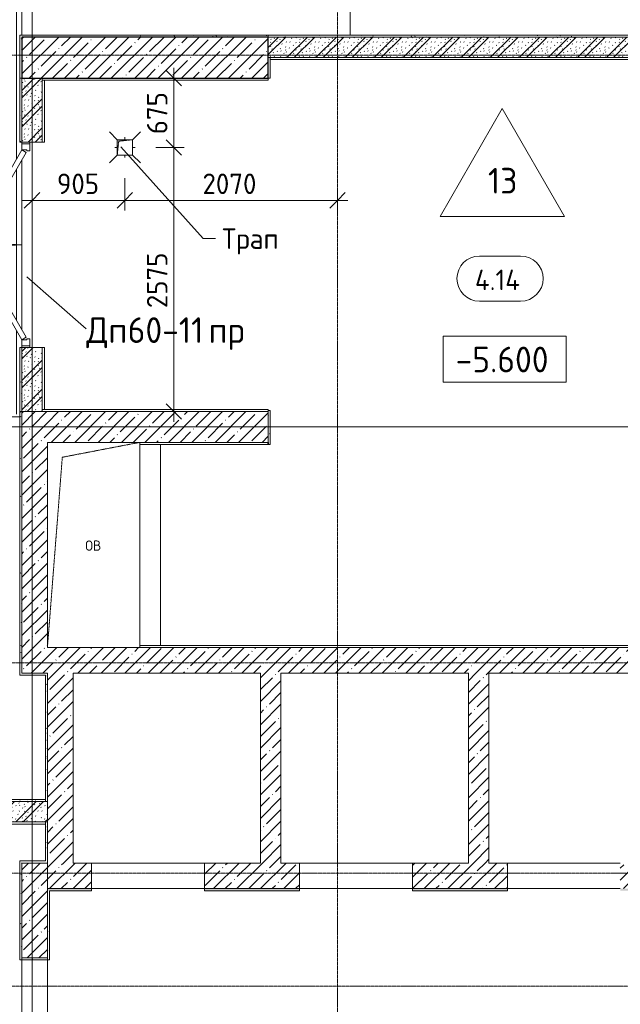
# Model space of a CAD drawing. Header units: millimetres. Extents: x 25420 to 100191, y -10965 to 131188.
# Tile 31 of 53: x 46380 to 52230, y 93673 to 103269. Entities that reach past the tile are written whole.
import ezdxf

# ---------------------------------------------------------------- set-up
doc = ezdxf.new("R2010")
doc.units = ezdxf.units.MM
doc.linetypes.add('3_ Штрих_ 1 х 1 мм', pattern=[2, 1, -1])
doc.linetypes.add('4_ Штрихпунктир_ 10 х 2 мм', pattern=[14, 10, -2, 0, -2])
for name, color, linetype, lineweight in [('A-ANNO-DIMS', 7, 'Continuous', 5), ('A-ANNO-DIMS-100', 7, 'Continuous', 5), ('A-ANNO-NOTE', 7, 'Continuous', 5), ('A-AREA-IDEN', 7, 'Continuous', 5), ('A-DETL-GENF', 7, 'Continuous', 13), ('A-DOOR', 7, 'Continuous', 13), ('A-DOOR-FRAM', 7, 'Continuous', 13), ('A-DOOR-IDEN', 7, 'Continuous', 5), ('A-DOOR-OPNG', 7, 'Continuous', 13), ('A-FLOR', 7, 'Continuous', 13), ('A-FLOR-IDEN', 7, 'Continuous', 5), ('A-GENM', 7, 'Continuous', 13), ('A-WALL', 7, 'Continuous', 13), ('A-WALL-PATT', 7, 'Continuous', 13), ('G-ANNO-DIMS', 7, 'Continuous', 5), ('G-ANNO-TEXT', 7, 'Continuous', 5), ('I-WALL', 7, 'Continuous', 13), ('M-EQPM', 7, 'Continuous', 13), ('P-SANR-FIXT', 7, 'Continuous', 13), ('S-COLS', 7, 'Continuous', 25), ('S-GRID', 7, 'Continuous', 5)]:
    doc.layers.add(name, color=color, linetype=linetype, lineweight=lineweight)
doc.styles.add('GOST Common', font='GOST_Common.ttf', dxfattribs={"height": 100})
doc.styles.add('GOST Common_2', font='GOST_Common.ttf', dxfattribs={"height": 250})
doc.styles.add('GOST Common_3', font='GOST_Common.ttf', dxfattribs={"height": 200})
doc.dimstyles.new('2_мм', dxfattribs={"dimscale": 304.8, "dimtxt": 201.142999, "dimasz": 0.492126, "dimexe": 0.328084, "dimexo": 0.492126, "dimgap": 0, "dimtad": 1, "dimdec": 0, "dimdsep": 46, "dimtxsty": 'GOST Common_3', "dimblk1": 'OBLIQUE', "dimblk2": 'OBLIQUE', "dimsah": 1, "dimcen": 0.09, "dimdle": 0.328084, "dimadec": 5, "dimazin": 2, "dimtfac": 1, "dimtdec": 4, "dimtix": 1, "dimtmove": 0, "dimatfit": 3, "dimfxl": 1, "dimtvp": 1, "dimtolj": 1, "dimtzin": 0, "dimarcsym": 2})
pattern_1 = [(0, (0, 0), (203.2, 50.8), [3.353, -149.047, 3.353, -149.047, -812.8]), (0, (0, 0), (203.2, 50.8), [-304.8, 3.353, -301.447, 3.353, -149.047, -355.6]), (0, (0, 0), (203.2, 50.8), [-762, 3.353, -98.247, 3.353, -250.647]), (120, (76.2, 25.4), (-145.59409, 150.576362), [3.353, -149.047, 3.353, -149.047, -812.8]), (120, (76.2, 25.4), (-145.59409, 150.576362), [-304.8, 3.353, -301.447, 3.353, -149.047, -355.6]), (120, (76.2, 25.4), (-145.59409, 150.576362), [-762, 3.353, -98.247, 3.353, -250.647]), (240, (101.6, 127), (-57.60591, -201.376362), [3.353, -149.047, 3.353, -149.047, -812.8]), (240, (101.6, 127), (-57.60591, -201.376362), [-304.8, 3.353, -301.447, 3.353, -149.047, -355.6]), (240, (101.6, 127), (-57.60591, -201.376362), [-762, 3.353, -98.247, 3.353, -250.647])]
pattern_2 = [(135, (150.28, 188.64), (-282.8427, 3e-14), [5, -395]), (135, (174.9, 237.36), (-282.8427, 3e-14), [5, -395]), (135, (211.96, 236.53), (-282.8427, 3e-14), [5, -395]), (135, (114.96, 223.96), (-282.8427, 3e-14), [5, -395]), (135, (77.54, 223.96), (-282.8427, 3e-14), [5, -395]), (135, (57.44, 184.52), (-282.8427, 3e-14), [5, -395]), (135, (66.21, 142.9), (-282.8427, 3e-14), [5, -395]), (135, (107.33, 161), (-282.8427, 3e-14), [5, -395]), (135, (99.08, 130.94), (-282.8427, 3e-14), [5, -395]), (135, (22.6, 136.46), (-282.8427, 3e-14), [5, -395]), (135, (21.16, 168.08), (-282.8427, 3e-14), [5, -395]), (135, (46.13, 96.12), (-282.8427, 3e-14), [5, -395]), (135, (3.54, 74.6), (-282.8427, 3e-14), [5, -395]), (135, (40.3, 47.56), (-282.8427, 3e-14), [5, -395]), (135, (39.77, 18.47), (-282.8427, 3e-14), [5, -395]), (135, (76.94, 37.28), (-282.8427, 3e-14), [5, -395]), (135, (114.18, 62.4), (-282.8427, 3e-14), [5, -395]), (135, (139.87, 90.2), (-282.8427, 3e-14), [5, -395]), (135, (141.44, 15.82), (-282.8427, 3e-14), [5, -395]), (135, (188.69, 26.73), (-282.8427, 3e-14), [5, -395]), (135, (176.14, 51.36), (-282.8427, 3e-14), [5, -395]), (135, (177.03, 0), (-282.8427, 3e-14), [5, -395]), (135, (276.61, 8.22), (-282.8427, 3e-14), [5, -395]), (135, (271.19, 31.72), (-282.8427, 3e-14), [5, -395]), (135, (268.29, 119.65), (-282.8427, 3e-14), [5, -395]), (135, (237.92, 101.95), (-282.8427, 3e-14), [5, -395]), (135, (237.92, 158.27), (-282.8427, 3e-14), [5, -395]), (135, (260.4, 204.35), (-282.8427, 3e-14), [5, -395]), (135, (275.54, 235.4), (-282.8427, 3e-14), [5, -395]), (135, (117.62, 268.96), (-282.8427, 3e-14), [5, -395]), (135, (203.62, 273.83), (-282.8427, 3e-14), [5, -395]), (135, (47.24, 279.3), (-282.8427, 3e-14), [5, -395]), (135, (23.2, 266.16), (-282.8427, 3e-14), [5, -395]), (135, (42.78, 232.52), (-282.8427, 3e-14), [5, -395]), (135, (177.76, 90.57), (-282.8427, 3e-14), [5, -395]), (135, (181.12, 121.8), (-282.8427, 3e-14), [5, -395]), (135, (206.73, 172.06), (-282.8427, 3e-14), [5, -395]), (135, (143.14, 136.62), (-282.8427, 3e-14), [5, -395]), (135, (211.51, 131.86), (-282.8427, 3e-14), [5, -395]), (135, (81.47, 95.1), (-282.8427, 3e-14), [5, -395]), (135, (235.13, 60.46), (-282.8427, 3e-14), [5, -395]), (135, (242.24, 4.89), (-282.8427, 3e-14), [5, -395]), (45, (0, 106.07), (-282.8427, 0), []), (45, (106.07, 0), (-282.8427, 0), []), (45, (176.78, 0), (-282.8427, 0), []), (45, (0, 176.78), (-282.8427, 0), [])]
pattern_3 = [(45, (0, 0), (-114.04925, 114.04925), []), (45, (114.05, 0), (-114.04925, 114.04925), [201.612, -40.322, 3.353, -36.97])]

# ---------------------------------------------------------------- blocks, each defined once
blk = doc.blocks.new('Наметкина 10_РД_АР_П_Отделка_R21_rvt-1--01_Подвал_МП_часть Б')
at = {"layer": 'A-WALL-PATT', "lineweight": 5}
h = blk.add_hatch(dxfattribs=at)
h.set_pattern_fill('FP_6', color=256, style=0, pattern_type=2)
h.set_pattern_definition(pattern_1)
h.paths.add_polyline_path([(48800, 103100), (48800, 103120), (46380, 103120), (46380, 103100), (47706.8, 103100)])
h = blk.add_hatch(dxfattribs=at)
h.set_pattern_fill('FP_6', color=256, style=0, pattern_type=2)
h.set_pattern_definition(pattern_1)
h.paths.add_polyline_path([(46400, 102700), (46400, 103100), (46380, 103100), (46380, 102700)])
h = blk.add_hatch(dxfattribs=at)
h.set_pattern_fill('FP_6', color=256, style=0, pattern_type=2)
h.set_pattern_definition(pattern_1)
h.paths.add_polyline_path([(52400, 103100), (52400, 103120), (48800, 103120), (48800, 103100), (51492.4, 103100)])
h = blk.add_hatch(dxfattribs=at)
h.set_pattern_fill('FP_6', color=256, style=0, pattern_type=2)
h.set_pattern_definition(pattern_1)
h.paths.add_polyline_path([(46400, 99450), (46400, 100075), (46380, 100075), (46380, 99450)])
h.paths.add_polyline_path([(46380, 102075), (46400, 102075), (46400, 102700), (46380, 102700)])
h = blk.add_hatch(dxfattribs=at)
h.set_pattern_fill('FP_6', color=256, style=0, pattern_type=2)
h.set_pattern_definition(pattern_1)
h.paths.add_polyline_path([(46400, 96880), (46400, 99450), (46380, 99450), (46380, 96880)])
h = blk.add_hatch(dxfattribs=at)
h.set_pattern_fill('FP_6', color=256, style=0, pattern_type=2)
h.set_pattern_definition(pattern_1)
h.paths.add_polyline_path([(48820, 99130), (48820, 99460), (48800, 99460), (48800, 99130)])
h = blk.add_hatch(dxfattribs=at)
h.set_pattern_fill('FP_6', color=256, style=0, pattern_type=2)
h.set_pattern_definition(pattern_1)
h.paths.add_polyline_path([(48820, 99130), (48820, 99460), (48800, 99460), (48800, 99130)])
h = blk.add_hatch(dxfattribs=at)
h.set_pattern_fill('FP_6', color=256, style=0, pattern_type=2)
h.set_pattern_definition(pattern_1)
h.paths.add_polyline_path([(46630, 96880), (46630, 96900), (46400, 96900), (46400, 96880)])
h = blk.add_hatch(dxfattribs=at)
h.set_pattern_fill('FP_6', color=256, style=0, pattern_type=2)
h.set_pattern_definition(pattern_1)
h.paths.add_polyline_path([(46630, 95650), (46650, 95650), (46650, 96900), (46630, 96900), (46630, 95849.4)])
h = blk.add_hatch(dxfattribs=at)
h.set_pattern_fill('FP_6', color=256, style=0, pattern_type=2)
h.set_pattern_definition(pattern_1)
h.paths.add_polyline_path([(46150, 95650), (46630, 95650), (46630, 95670), (46150, 95670)])
h.paths.add_polyline_path([(44800, 95650), (44800, 95670), (44580, 95670), (44580, 95650), (44600, 95650)])
h = blk.add_hatch(dxfattribs=at)
h.set_pattern_fill('FP_6', color=256, style=0, pattern_type=2)
h.set_pattern_definition(pattern_1)
h.paths.add_polyline_path([(46630, 95430), (46630, 95450), (46150, 95450), (46150, 95430)])
h = blk.add_hatch(dxfattribs=at)
h.set_pattern_fill('FP_6', color=256, style=0, pattern_type=2)
h.set_pattern_definition(pattern_1)
h.paths.add_polyline_path([(46650, 95070), (46650, 95450), (46630, 95450), (46630, 95070)])
h = blk.add_hatch(dxfattribs=at)
h.set_pattern_fill('FP_6', color=256, style=0, pattern_type=2)
h.set_pattern_definition(pattern_1)
h.paths.add_polyline_path([(46400, 95050), (46650, 95050), (46650, 95070), (46380, 95070), (46380, 95050)])
h = blk.add_hatch(dxfattribs=at)
h.set_pattern_fill('FP_6', color=256, style=0, pattern_type=2)
h.set_pattern_definition(pattern_1)
h.paths.add_polyline_path([(46400, 94125), (46400, 95050), (46380, 95050), (46380, 94125)])
h = blk.add_hatch(dxfattribs=at)
h.set_pattern_fill('FP_6', color=256, style=0, pattern_type=2)
h.set_pattern_definition(pattern_1)
h.paths.add_polyline_path([(55070, 94780), (55070, 94800), (54250, 94800), (54250, 94780)])
h.paths.add_polyline_path([(53155, 94780), (53155, 94800), (52230, 94800), (52230, 94780)])
h.paths.add_polyline_path([(51130, 94780), (51130, 94800), (50205, 94800), (50205, 94780)])
h.paths.add_polyline_path([(49105, 94780), (49105, 94800), (48180, 94800), (48180, 94780)])
h.paths.add_polyline_path([(47080, 94780), (47080, 94800), (46650, 94800), (46650, 94780), (46670, 94780)])
h = blk.add_hatch(dxfattribs=at)
h.set_pattern_fill('FP_6', color=256, style=0, pattern_type=2)
h.set_pattern_definition(pattern_1)
h.paths.add_polyline_path([(46670, 94125), (46670, 94780), (46650, 94780), (46650, 94125)])
h = blk.add_hatch(dxfattribs=at)
h.set_pattern_fill('FP_6', color=256, style=0, pattern_type=2)
h.set_pattern_definition(pattern_1)
h.paths.add_polyline_path([(46670, 94105), (46670, 94125), (46380, 94125), (46380, 94105)])
at = {"layer": 'A-WALL'}
for p, q in [((48800, 103120), (46380, 103120)), ((46380, 103120), (46380, 103100)), ((46380, 103100), (46380, 102700)), ((46400, 103100), (48800, 103100)), ((46400, 102700), (46400, 103100)), ((48800, 103100), (48800, 103120)), ((52400, 103120), (48800, 103120)), ((48800, 103120), (48800, 103100)), ((48800, 103100), (52400, 103100)), ((48800, 102900), (48800, 102700)), ((48820, 102900), (48800, 102900)), ((48820, 102700), (48820, 102900)), ((52400, 102900), (48820, 102900)), ((48820, 102900), (48820, 102880)), ((48820, 102880), (52400, 102880)), ((46400, 102700), (46380, 102700)), ((46380, 102700), (46380, 102075)), ((46380, 102700), (46400, 102700)), ((46400, 102075), (46400, 102700)), ((48800, 102700), (46600, 102700)), ((46600, 102700), (46600, 102680)), ((48800, 102700), (48820, 102700)), ((48800, 102680), (48800, 102700)), ((46600, 102680), (48800, 102680)), ((46600, 102680), (46600, 102075)), ((46620, 102680), (46600, 102680)), ((46620, 102075), (46620, 102680)), ((46380, 102075), (46400, 102075)), ((46600, 102075), (46620, 102075)), ((46400, 100075), (46380, 100075)), ((46380, 100075), (46380, 99450)), ((46400, 99450), (46400, 100075)), ((46600, 100075), (46600, 99470)), ((46620, 100075), (46600, 100075)), ((46620, 99470), (46620, 100075)), ((46380, 99450), (46400, 99450)), ((46400, 99450), (46380, 99450)), ((46380, 99450), (46380, 96880)), ((46400, 96900), (46400, 99450)), ((46600, 99470), (46620, 99470)), ((48800, 99470), (46600, 99470)), ((46600, 99470), (46600, 99450)), ((46600, 99450), (48800, 99450)), ((48800, 99450), (48800, 99470)), ((48800, 99460), (48800, 99150)), ((48820, 99460), (48800, 99460)), ((48800, 99460), (48800, 99150)), ((48820, 99460), (48800, 99460)), ((48820, 99130), (48820, 99460)), ((48820, 99130), (48820, 99460)), ((48800, 99150), (47550, 99150)), ((47550, 99130), (48800, 99130)), ((48800, 99130), (48820, 99130)), ((48800, 99130), (48820, 99130)), ((54850, 97170), (47550, 97170)), ((47550, 97150), (54850, 97150)), ((46380, 96880), (46400, 96880)), ((46630, 96900), (46400, 96900)), ((46400, 96880), (46630, 96880)), ((46650, 96900), (46630, 96900)), ((46630, 96880), (46630, 95650)), ((46650, 95650), (46650, 96900)), ((46630, 95670), (46150, 95670)), ((46150, 95650), (46630, 95650)), ((46630, 95650), (46630, 95670)), ((46630, 95650), (46650, 95650)), ((46630, 95450), (46150, 95450)), ((46150, 95430), (46630, 95430)), ((46630, 95430), (46630, 95450)), ((46650, 95450), (46630, 95450)), ((46630, 95450), (46630, 95070)), ((46650, 95070), (46650, 95450)), ((46630, 95070), (46380, 95070)), ((46380, 95070), (46380, 95050)), ((46380, 95050), (46380, 94125)), ((46400, 94125), (46400, 95050)), ((46400, 95050), (46650, 95050)), ((46650, 95050), (46650, 95070)), ((47080, 94800), (46650, 94800)), ((46650, 94800), (46650, 94780)), ((46650, 94780), (46650, 94125)), ((46670, 94780), (47080, 94780)), ((46670, 94125), (46670, 94780)), ((47080, 94780), (47080, 94800)), ((49105, 94800), (48180, 94800)), ((48180, 94800), (48180, 94780)), ((48180, 94780), (49105, 94780)), ((49105, 94780), (49105, 94800)), ((51130, 94800), (50205, 94800)), ((50205, 94800), (50205, 94780)), ((50205, 94780), (51130, 94780)), ((51130, 94780), (51130, 94800)), ((46380, 94125), (46380, 94105)), ((46380, 94105), (46670, 94105)), ((46650, 94125), (46400, 94125)), ((46670, 94105), (46670, 94125))]:
    blk.add_line(p, q, dxfattribs=at)
at = {"layer": 'A-WALL', "lineweight": 25}
for p, q in [((48800, 99150), (48800, 99130)), ((48800, 99130), (48800, 99150))]:
    blk.add_line(p, q, dxfattribs=at)
blk = doc.blocks.new('АР_Дверь двупольная - 2000х2100h_925_925__техн_-4751235--01_Подвал_МП_часть Б')
at = {"layer": 'A-DOOR'}
for p, q in [((-925, 100), (-123.9, 562.5)), ((-98.9, 519.2), (-900, 56.7)), ((-123.9, 562.5), (-98.9, 519.2)), ((123.9, 562.5), (98.9, 519.2)), ((98.9, 519.2), (900, 56.7)), ((925, 100), (123.9, 562.5)), ((-900, 56.7), (-925, 100)), ((900, 56.7), (925, 100))]:
    blk.add_line(p, q, dxfattribs=at)
at = {"layer": 'A-DOOR', "lineweight": 5}
for centre, start, end in [((-925, 100), 0, 30), ((925, 100), 150, 180)]:
    blk.add_arc(centre, 925, start, end, dxfattribs=at)
at = {"layer": 'A-DOOR-FRAM'}
for p, q in [((-985, 100), (-1000, 100)), ((-985, 100), (-925, 100)), ((-985, 20), (-985, 100)), ((-925, 100), (-925, 50)), ((985, 100), (925, 100)), ((925, 100), (925, 50)), ((985, 20), (985, 100)), ((985, 100), (1000, 100)), ((-985, 20), (-1000, 20)), ((-915, 20), (-985, 20)), ((-925, 50), (-915, 50)), ((-915, 50), (-915, 20)), ((925, 50), (915, 50)), ((915, 50), (915, 20)), ((915, 20), (985, 20)), ((985, 20), (1000, 20))]:
    blk.add_line(p, q, dxfattribs=at)
blk = doc.blocks.new('КР-Проем - Настраиваемый-4846379--01_Подвал_МП_часть Б')
at = {"layer": 'A-DOOR-OPNG'}
for p, q in [((-550, 125), (550, 125)), ((-550, -125), (550, -125))]:
    blk.add_line(p, q, dxfattribs=at)
blk = doc.blocks.new('КР-Проем - Настраиваемый-3103504--01_Подвал_МП_часть Б')
at = {"layer": 'A-DOOR-OPNG'}
for p, q in [((-1012.5, 125), (1012.5, 125)), ((-1012.5, -125), (1012.5, -125))]:
    blk.add_line(p, q, dxfattribs=at)
blk = doc.blocks.new('АР_Канал вертикальный прямоугольный - ОВ-6392431--01_Подвал_МП_часть Б')
at = {"layer": 'A-DETL-GENF', "linetype": '3_ Штрих_ 1 х 1 мм'}
for p, q in [((450, 1000), (-450, 1000)), ((-450, 1000), (-450, -1000)), ((-305, 855), (450, 1000)), ((450, -1000), (450, 1000)), ((-450, -1000), (-305, 855)), ((-450, -1000), (450, -1000))]:
    blk.add_line(p, q, dxfattribs=at)
at = {"layer": 'M-EQPM'}
for p, q in [((-450, -1000), (-450, 1000)), ((-450, 1000), (450, 1000)), ((450, 1000), (450, -1000)), ((450, -1000), (-450, -1000))]:
    blk.add_line(p, q, dxfattribs=at)
blk = doc.blocks.new('АР_Канал вертикальный прямоугольный - ВК-V26--01_Подвал_МП_часть Б')
at = {"layer": 'A-DETL-GENF'}
blk.add_hatch(color=256, dxfattribs=at).paths.add_polyline_path([(-75, -75), (-60, 60), (75, 75), (-75, 75)])
at = {"layer": 'A-DETL-GENF', "linetype": '3_ Штрих_ 1 х 1 мм'}
for p, q in [((75, 75), (-75, 75)), ((-75, 75), (-75, -75)), ((75, 75), (-75, 75)), ((-75, 75), (-75, -75)), ((-75, -75), (-60, 60)), ((-75, -75), (-60, 60)), ((-60, 60), (75, 75)), ((-60, 60), (75, 75)), ((75, -75), (75, 75)), ((-75, -75), (75, -75))]:
    blk.add_line(p, q, dxfattribs=at)
at = {"layer": 'M-EQPM'}
for p, q in [((-75, -75), (-75, 75)), ((-75, 75), (75, 75)), ((75, 75), (75, -75)), ((75, -75), (-75, -75))]:
    blk.add_line(p, q, dxfattribs=at)
blk = doc.blocks.new('АР_Трап - 100-100-2797955--01_Подвал_МП_часть Б')
at = {"layer": 'P-SANR-FIXT'}
for p, q in [((-75, 75), (-150, 150)), ((0, 75), (0, 100)), ((75, 75), (150, 150)), ((-100, 0), (-75, 0)), ((75, 0), (100, 0)), ((-75, -75), (-150, -150)), ((0, -100), (0, -75)), ((75, -75), (150, -150))]:
    blk.add_line(p, q, dxfattribs=at)
blk = doc.blocks.new('АР-Заполнение деф_ шва - Д_ш_-4327464--01_Подвал_МП_часть Б')
at = {"layer": 'A-GENM'}
for p, q in [((0, 25), (5880, 25)), ((0, -25), (5900, -25))]:
    blk.add_line(p, q, dxfattribs=at)
blk = doc.blocks.new('АР-Заполнение деф_ шва - Д_ш__Пристенный-5582093--01_Подвал_МП_часть Б')
at = {"layer": 'A-GENM'}
for p, q in [((1025, 25), (1040, 25)), ((1200, 25), (2850, 25)), ((3010, 25), (3025, 25)), ((0, -25), (1186.6, -25)), ((1286.6, -25), (2763.4, -25)), ((2863.4, -25), (3675, -25))]:
    blk.add_line(p, q, dxfattribs=at)
blk = doc.blocks.new('Марка помещения _Номер_ - 2 мм-68851--01_Подвал_МП_часть Б')
at = {"layer": 'A-AREA-IDEN'}
for p, q in [((-2.027, 2.21), (1.973, 2.21)), ((-2.027, -2.19), (1.973, -2.19))]:
    blk.add_line(p, q, dxfattribs=at)
for centre, start, end in [((-2.027, 0.01), 90, 270), ((1.973, 0.01), 270, 90)]:
    blk.add_arc(centre, 2.2, start, end, dxfattribs=at)
blk = doc.blocks.new('Высотные отметки - Frame_2_5-749570--01_Подвал_МП_часть Б')
at = {"layer": 'G-ANNO-DIMS'}
for p, q in [((-6, 4.5), (-6, 0)), ((6, 4.5), (-6, 4.5)), ((6, 0), (6, 4.5)), ((-6, 0), (6, 0))]:
    blk.add_line(p, q, dxfattribs=at)
blk = doc.blocks.new('DIMBLOCK97--01_Подвал_МП_часть Б')
at = {"layer": 'A-ANNO-DIMS-100', "transparency": 16777216}
for p, q in [((47705, 102025), (47980.4, 102025)), ((47880.4, 102025), (47705, 102025)), ((47880.4, 99350), (47880.4, 102025)), ((47924.3, 99450), (47780.4, 99450)), ((47880.4, 99450), (47924.3, 99450))]:
    blk.add_line(p, q, dxfattribs=at)
at = {"layer": 'A-ANNO-DIMS-100', "lineweight": 25, "transparency": 16777216}
for p, q in [((47880.4, 102025), (47805.4, 102100)), ((47880.4, 102025), (47955.4, 101950)), ((47880.4, 99450), (47805.4, 99525)), ((47880.4, 99450), (47955.4, 99375))]:
    blk.add_line(p, q, dxfattribs=at)
at = {"layer": 'A-ANNO-DIMS-100', "color": 0, "transparency": 16777216, "insert": (47619, 100457.9), "char_height": 200, "width": 670.931, "attachment_point": 1, "rotation": 90, "line_spacing_factor": 1.022761, "style": 'GOST Common_3'}
blk.add_mtext('2575', dxfattribs=at)
blk = doc.blocks.new('_Oblique')
at = {"color": 0, "linetype": 'ByBlock', "lineweight": -2}
blk.add_line((-0.5, -0.5), (0.5, 0.5), dxfattribs=at)
blk = doc.blocks.new('DIMBLOCK98--01_Подвал_МП_часть Б')
at = {"layer": 'A-ANNO-DIMS-100', "transparency": 16777216}
for p, q in [((47880.4, 102025), (47880.4, 102800)), ((47924.3, 102700), (47780.4, 102700)), ((47880.4, 102700), (47924.3, 102700)), ((47705, 102025), (47980.4, 102025)), ((47880.4, 102025), (47705, 102025))]:
    blk.add_line(p, q, dxfattribs=at)
at = {"layer": 'A-ANNO-DIMS-100', "lineweight": 25, "transparency": 16777216}
for p, q in [((47880.4, 102700), (47805.4, 102775)), ((47880.4, 102700), (47955.4, 102625)), ((47880.4, 102025), (47805.4, 102100)), ((47880.4, 102025), (47955.4, 101950))]:
    blk.add_line(p, q, dxfattribs=at)
at = {"layer": 'A-ANNO-DIMS-100', "color": 0, "transparency": 16777216, "insert": (47619, 102152.8), "char_height": 200, "width": 503.198, "attachment_point": 1, "rotation": 90, "line_spacing_factor": 1.022761, "style": 'GOST Common_3'}
blk.add_mtext('675', dxfattribs=at)
blk = doc.blocks.new('DIMBLOCK99--01_Подвал_МП_часть Б')
at = {"layer": 'A-ANNO-DIMS-100', "transparency": 16777216}
for p, q in [((47405, 101725), (47405, 101408.5)), ((47405, 101508.5), (47405, 101725)), ((46500, 101464.6), (46500, 101608.5)), ((46400, 101508.5), (47405, 101508.5)), ((46500, 101508.5), (46500, 101464.6))]:
    blk.add_line(p, q, dxfattribs=at)
at = {"layer": 'A-ANNO-DIMS-100', "lineweight": 25, "transparency": 16777216}
for p, q in [((46500, 101508.5), (46575, 101583.5)), ((47405, 101508.5), (47480, 101583.5)), ((46500, 101508.5), (46425, 101433.5)), ((47405, 101508.5), (47330, 101433.5))]:
    blk.add_line(p, q, dxfattribs=at)
at = {"layer": 'A-ANNO-DIMS-100', "color": 0, "transparency": 16777216, "insert": (46742.8, 101769.9), "char_height": 200, "width": 503.198, "attachment_point": 1, "line_spacing_factor": 1.022761, "style": 'GOST Common_3'}
blk.add_mtext('905', dxfattribs=at)
blk = doc.blocks.new('DIMBLOCK100--01_Подвал_МП_часть Б')
at = {"layer": 'A-ANNO-DIMS-100', "transparency": 16777216}
for p, q in [((47405, 101725), (47405, 101408.5)), ((47405, 101508.5), (47405, 101725)), ((49475, 101464.6), (49475, 101608.5)), ((47405, 101508.5), (49575, 101508.5)), ((49475, 101508.5), (49475, 101464.6))]:
    blk.add_line(p, q, dxfattribs=at)
at = {"layer": 'A-ANNO-DIMS-100', "lineweight": 25, "transparency": 16777216}
for p, q in [((47405, 101508.5), (47480, 101583.5)), ((49475, 101508.5), (49550, 101583.5)), ((47405, 101508.5), (47330, 101433.5)), ((49475, 101508.5), (49400, 101433.5))]:
    blk.add_line(p, q, dxfattribs=at)
at = {"layer": 'A-ANNO-DIMS-100', "color": 0, "transparency": 16777216, "insert": (48160.4, 101769.9), "char_height": 200, "width": 670.931, "attachment_point": 1, "line_spacing_factor": 1.022761, "style": 'GOST Common_3'}
blk.add_mtext('2070', dxfattribs=at)
blk = doc.blocks.new('Марка полов - Марка полов-4106608--01_Подвал_МП_часть Б')
at = {"layer": 'A-FLOR-IDEN'}
for p, q in [((0, 7), (-6.062, -3.5)), ((6.062, -3.5), (0, 7)), ((-6.062, -3.5), (6.062, -3.5))]:
    blk.add_line(p, q, dxfattribs=at)

msp = doc.modelspace()

# ---------------------------------------------------------------- hatches: boundary and pattern name
at = {"layer": 'A-WALL-PATT', "lineweight": 5}
h = msp.add_hatch(dxfattribs=at)
h.set_pattern_fill('FP_2', color=256, style=0, pattern_type=2)
h.set_pattern_definition(pattern_2)
h.paths.add_polyline_path([(52400, 102900), (52400, 103100), (48800, 103100), (48800, 102900), (51492.358137, 102900)])
h = msp.add_hatch(dxfattribs=at)
h.set_pattern_fill('FP_2', color=256, style=0, pattern_type=2)
h.set_pattern_definition(pattern_2)
h.paths.add_polyline_path([(46600, 99450), (46600, 100075), (46400, 100075), (46400, 99450)])
h.paths.add_polyline_path([(46400, 102075), (46600, 102075), (46600, 102700), (46400, 102700)])
h = msp.add_hatch(dxfattribs=at)
h.set_pattern_fill('FP_1', color=256, style=0, pattern_type=2)
h.set_pattern_definition(pattern_3)
h.paths.add_polyline_path([(46650, 96900), (46650, 99450), (46400, 99450), (46400, 96900)])
h = msp.add_hatch(dxfattribs=at)
h.set_pattern_fill('FP_1', color=256, style=0, pattern_type=2)
h.set_pattern_definition(pattern_3)
h.paths.add_polyline_path([(48800, 99150), (48800, 99450), (46650, 99450), (46650, 99150), (47706.76379, 99150)])
h = msp.add_hatch(dxfattribs=at)
h.set_pattern_fill('FP_1', color=256, style=0, pattern_type=2)
h.set_pattern_definition(pattern_3)
h.paths.add_polyline_path([(55050, 96900), (55050, 97150), (46650, 97150), (46650, 96900), (54800, 96900)])
h = msp.add_hatch(dxfattribs=at)
h.set_pattern_fill('FP_1', color=256, style=0, pattern_type=2)
h.set_pattern_definition(pattern_3)
h.paths.add_polyline_path([(46900, 95050), (46900, 96900), (46650, 96900), (46650, 95050)])
h = msp.add_hatch(dxfattribs=at)
h.set_pattern_fill('FP_1', color=256, style=0, pattern_type=2)
h.set_pattern_definition(pattern_3)
h.paths.add_polyline_path([(48925, 95050), (48925, 96900), (48725, 96900), (48725, 95050)])
h = msp.add_hatch(dxfattribs=at)
h.set_pattern_fill('FP_1', color=256, style=0, pattern_type=2)
h.set_pattern_definition(pattern_3)
h.paths.add_polyline_path([(50950, 95050), (50950, 96900), (50750, 96900), (50750, 95050)])
h = msp.add_hatch(dxfattribs=at)
h.set_pattern_fill('FP_2', color=256, style=0, pattern_type=2)
h.set_pattern_definition(pattern_2)
h.paths.add_polyline_path([(46650, 95450), (46650, 95650), (46150, 95650), (46150, 95450)])
h.paths.add_polyline_path([(44800, 95450), (44850, 95450), (44850, 95650), (44800, 95650)])
h = msp.add_hatch(dxfattribs=at)
h.set_pattern_fill('FP_1', color=256, style=0, pattern_type=2)
h.set_pattern_definition(pattern_3)
h.paths.add_polyline_path([(46650, 94125), (46650, 95050), (46400, 95050), (46400, 94125)])
h = msp.add_hatch(dxfattribs=at)
h.set_pattern_fill('FP_1', color=256, style=0, pattern_type=2)
h.set_pattern_definition(pattern_3)
h.paths.add_polyline_path([(55050, 94800), (55050, 95050), (54255, 95050), (54255, 94800)])
h.paths.add_polyline_path([(51130, 94800), (51130, 95050), (50205, 95050), (50205, 94800)])
h.paths.add_polyline_path([(53155, 94800), (53155, 95050), (52230, 95050), (52230, 94800)])
h.paths.add_polyline_path([(47080, 94800), (47080, 95050), (46650, 95050), (46650, 94800)])
h.paths.add_polyline_path([(48180, 94800), (49105, 94800), (49105, 95050), (48180, 95050)])
at = {"layer": 'S-COLS', "lineweight": 5}
h = msp.add_hatch(dxfattribs=at)
h.set_pattern_fill('FP_1', color=256, style=0, pattern_type=2)
h.set_pattern_definition(pattern_3)
h.paths.add_polyline_path([(48800, 102700), (48800, 103100), (46400, 103100), (46400, 102700), (47706.76379, 102700)])

# ---------------------------------------------------------------- linework, layer by layer
at = {"layer": 'A-DOOR-IDEN'}
msp.add_line((46449.175386, 100764.632219), (47028.3203, 100257.880419), dxfattribs=at)
at = {"layer": 'A-FLOR'}
for p, q in [((49600, 103120), (49600, 109125)), ((46400, 103120), (46400, 109000)), ((46400, 102075), (46400, 102060)), ((46400, 101900), (46400, 100250)), ((46400, 100090), (46400, 100075)), ((40900, 99400), (46380, 99400)), ((48180, 94800), (47080, 94800)), ((50205, 94800), (49105, 94800)), ((52230, 94800), (51130, 94800))]:
    msp.add_line(p, q, dxfattribs=at)
at = {"layer": 'A-WALL'}
for p, q in [((46400, 99450), (46400, 96900)), ((48800, 99450), (46400, 99450)), ((48800, 99150), (48800, 99450)), ((47550, 99150), (48800, 99150)), ((55050, 97150), (47550, 97150)), ((46400, 96900), (46650, 96900)), ((46650, 96900), (46650, 94125)), ((46900, 96900), (48725, 96900)), ((46900, 95050), (46900, 96900)), ((48725, 96900), (48725, 95050)), ((48925, 96900), (50750, 96900)), ((48925, 95050), (48925, 96900)), ((50750, 96900), (50750, 95050)), ((50950, 96900), (52775, 96900)), ((50950, 95050), (50950, 96900)), ((46400, 95050), (46400, 94125)), ((46650, 95050), (46400, 95050)), ((46900, 95050), (48725, 95050)), ((47080, 94800), (47080, 95050)), ((48180, 95050), (48180, 94800)), ((49105, 95050), (48925, 95050)), ((49105, 94800), (49105, 95050)), ((50750, 95050), (50205, 95050)), ((50205, 95050), (50205, 94800)), ((51130, 95050), (50950, 95050)), ((51130, 94800), (51130, 95050)), ((46650, 94800), (47080, 94800)), ((48180, 94800), (49105, 94800)), ((50205, 94800), (51130, 94800)), ((46400, 94125), (46650, 94125))]:
    msp.add_line(p, q, dxfattribs=at)
at = {"layer": 'G-ANNO-TEXT'}
for p, q in [((47366.475686, 102028.820703), (48167.280135, 101135.455479)), ((48167.280135, 101135.455479), (48286.625125, 101135.455479))]:
    msp.add_line(p, q, dxfattribs=at)
at = {"layer": 'I-WALL'}
for p, q in [((52400, 103100), (48800, 103100)), ((48800, 103100), (48800, 102900)), ((48800, 102900), (52400, 102900)), ((46400, 102700), (46400, 102075)), ((46600, 102700), (46400, 102700)), ((46600, 102075), (46600, 102700)), ((46400, 102075), (46600, 102075)), ((46400, 100075), (46400, 99450)), ((46600, 100075), (46400, 100075)), ((46600, 99450), (46600, 100075)), ((47750, 99130), (47750, 97170)), ((46650, 95650), (46150, 95650)), ((46150, 95450), (46650, 95450))]:
    msp.add_line(p, q, dxfattribs=at)
at = {"layer": 'S-COLS'}
for p, q in [((48800, 103100), (46400, 103100)), ((46400, 103100), (46400, 102700)), ((48800, 102700), (48800, 103100)), ((46400, 102700), (48800, 102700))]:
    msp.add_line(p, q, dxfattribs=at)
at = {"layer": 'S-GRID', "linetype": '4_ Штрихпунктир_ 10 х 2 мм'}
for p, q in [((46500, 50350), (46500, 130388.42805)), ((46500, 80104.964717), (46500, 129588.42805)), ((49475, 80104.964717), (49475, 129588.42805)), ((65663.030763, 102925), (28300, 102925)), ((90016.401776, 99300), (28300, 99300)), ((90016.401776, 99300), (28300, 99300)), ((90016.401776, 99300), (28300, 99300)), ((91522.833214, 99300), (29078.729423, 99300)), ((86550, 97000), (28300, 97000)), ((90016.401776, 94950), (28300, 94950)), ((86550, 93850), (28300, 93850))]:
    msp.add_line(p, q, dxfattribs=at)

# ---------------------------------------------------------------- block references
at = {"lineweight": 5}
msp.add_blockref('Наметкина 10_РД_АР_П_Отделка_R21_rvt-1--01_Подвал_МП_часть Б', (0, 0), dxfattribs=at)
at = {"layer": 'A-AREA-IDEN', "xscale": 99.99999999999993, "yscale": 99.99999999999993, "zscale": 99.99999999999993}
msp.add_blockref('Марка помещения _Номер_ - 2 мм-68851--01_Подвал_МП_часть Б', (51061.597427, 100744.968547), dxfattribs=at)
at = {"layer": 'A-DOOR'}
for name, p, rotation in [('АР_Дверь двупольная - 2000х2100h_925_925__техн_-4751235--01_Подвал_МП_часть Б', (46500, 101075), 89.99999999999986), ('КР-Проем - Настраиваемый-3103504--01_Подвал_МП_часть Б', (46525, 93112.5), 269.9999999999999)]:
    msp.add_blockref(name, p, dxfattribs=dict(at, rotation=rotation))
for p in [(47630, 94925), (49655, 94925), (51680, 94925)]:
    msp.add_blockref('КР-Проем - Настраиваемый-4846379--01_Подвал_МП_часть Б', p, dxfattribs=at)
at = {"layer": 'A-FLOR-IDEN', "xscale": 99.99999999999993, "yscale": 99.99999999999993, "zscale": 99.99999999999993}
msp.add_blockref('Марка полов - Марка полов-4106608--01_Подвал_МП_часть Б', (51080.571115, 101702.758661), dxfattribs=at)
at = {"layer": 'A-GENM', "rotation": 270}
for name, p in [('АР-Заполнение деф_ шва - Д_ш_-4327464--01_Подвал_МП_часть Б', (46375, 109000)), ('АР-Заполнение деф_ шва - Д_ш__Пристенный-5582093--01_Подвал_МП_часть Б', (46375, 103100))]:
    msp.add_blockref(name, p, dxfattribs=at)
at = {"layer": 'G-ANNO-DIMS', "xscale": 99.99999999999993, "yscale": 99.99999999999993, "zscale": 99.99999999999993}
msp.add_blockref('Высотные отметки - Frame_2_5-749570--01_Подвал_МП_часть Б', (51103.304294, 99735.660937), dxfattribs=at)
at = {"layer": 'M-EQPM'}
for name, p in [('АР_Канал вертикальный прямоугольный - ВК-V26--01_Подвал_МП_часть Б', (47405, 102025)), ('АР_Канал вертикальный прямоугольный - ОВ-6392431--01_Подвал_МП_часть Б', (47100, 98150))]:
    msp.add_blockref(name, p, dxfattribs=at)
at = {"layer": 'P-SANR-FIXT'}
msp.add_blockref('АР_Трап - 100-100-2797955--01_Подвал_МП_часть Б', (47405, 102025), dxfattribs=at)

# ---------------------------------------------------------------- texts
at = {"layer": 'A-ANNO-NOTE', "insert": (47018.906744, 98193.609736), "char_height": 100, "width": 200.421875, "attachment_point": 1, "style": 'GOST Common'}
msp.add_mtext('ОВ', dxfattribs=at)
at = {"layer": 'A-AREA-IDEN', "insert": (50814.083231, 100833.711729), "char_height": 200, "width": 593.24875, "attachment_point": 1, "style": 'GOST Common_3'}
msp.add_mtext('4.14', dxfattribs=at)
at = {"layer": 'A-DOOR-IDEN', "char_height": 250, "attachment_point": 1, "style": 'GOST Common_2'}
for s, insert, width in [('Дп', (47028.3203, 100368.807503), 489.029375), ('60-11', (47431.809883, 100368.807503), 954.008125), ('пр', (48218.9453, 100368.807503), 432.91125)]:
    msp.add_mtext(s, dxfattribs=dict(at, insert=insert, width=width))
at = {"layer": 'A-FLOR-IDEN', "insert": (50940.694832, 101824.820333), "char_height": 250, "width": 368.77625, "attachment_point": 1, "style": 'GOST Common_2'}
msp.add_mtext('13', dxfattribs=at)
at = {"layer": 'G-ANNO-DIMS', "insert": (50625.600755, 100082.368013), "char_height": 250, "width": 1146.48849295, "attachment_point": 1, "line_spacing_factor": 1.022761, "style": 'GOST Common_2'}
msp.add_mtext('-5.600', dxfattribs=at)
at = {"layer": 'G-ANNO-TEXT', "insert": (48351.625125, 101235.455479), "char_height": 200, "width": 753.58625, "attachment_point": 1, "style": 'GOST Common_3'}
msp.add_mtext('Трап', dxfattribs=at)

# ---------------------------------------------------------------- dimensions: what is measured, and where the dimension line sits
at = {"layer": 'A-ANNO-DIMS'}
for base, p1, p2, override, picture, middle in [((47880.351608, 102700), (47555, 102025), (47774.285591, 102700), {"dimpost": '<>', "dimfxl": 709.726124}, 'DIMBLOCK98--01_Подвал_МП_часть Б', (47780.351608, 102362.5)), ((47880.351608, 102025), (47774.285591, 99450), (47555, 102025), {"dimpost": '<>', "dimfxl": 2584.320253}, 'DIMBLOCK97--01_Подвал_МП_часть Б', (47780.351608, 100737.5))]:
    dim = msp.add_linear_dim(base=base, p1=p1, p2=p2, angle=90, dimstyle='2_мм', override=override, dxfattribs=at)
    dim.commit()
    dim.dimension.update_dxf_attribs({"geometry": picture, "text_midpoint": middle})
for base, p1, p2, override, picture, middle in [((47405, 101508.489378), (46500, 101614.555395), (47405, 101875), {"dimpost": '<>', "dimfxl": 941.730531}, 'DIMBLOCK99--01_Подвал_МП_часть Б', (46952.5, 101608.489378)), ((49475, 101508.489378), (47405, 101875), (49475, 101614.555395), {"dimpost": '<>', "dimfxl": 2086.32006}, 'DIMBLOCK100--01_Подвал_МП_часть Б', (48440, 101608.489378))]:
    dim = msp.add_linear_dim(base=base, p1=p1, p2=p2, dimstyle='2_мм', override=override, dxfattribs=at)
    dim.commit()
    dim.dimension.update_dxf_attribs({"geometry": picture, "text_midpoint": middle})

doc.saveas('drawing.dxf')
